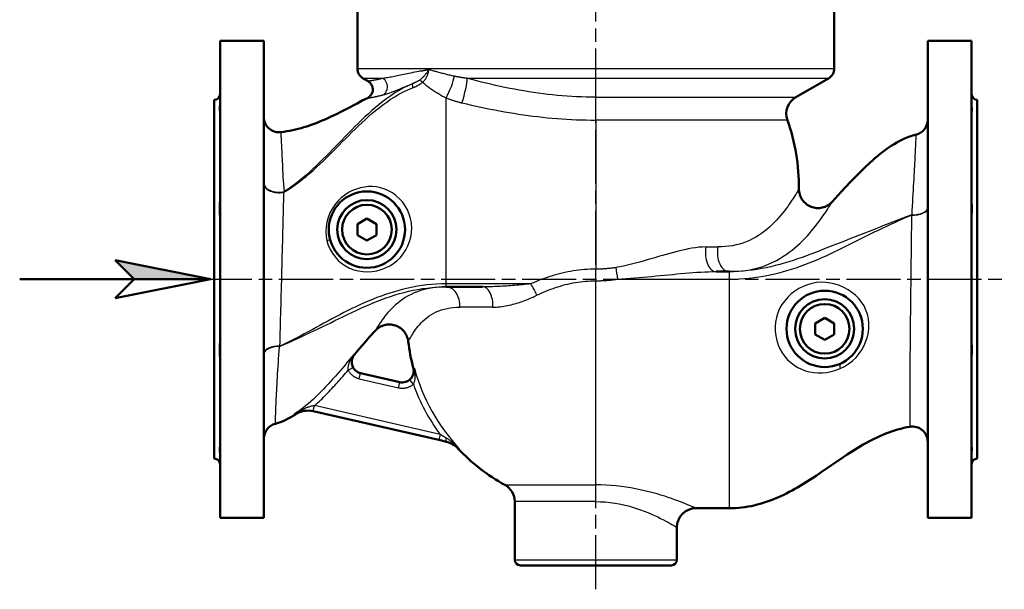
# Model space of a CAD drawing. Header units: millimetres. Extents: x 64 to 934, y 254 to 1349.
# Tile 2 of 5: x 64 to 580, y 751 to 1049. Entities that reach past the tile are written whole.
import ezdxf

# ---------------------------------------------------------------- set-up
doc = ezdxf.new("R2010")
doc.units = ezdxf.units.MM
doc.header["$LTSCALE"] = 5
doc.linetypes.add('CHAIN', pattern=[0.3543, 0.2362, -0.0295, 0.0591, -0.0295])
for name, color, linetype, lineweight in [('Arbeitsachse(DIN)', 7, 'CHAIN', 25), ('Mittellinie(DIN)', 4, 'CHAIN', 25), ('Sichtbare Kanten(DIN)', 7, 'Continuous', 50), ('Sichtbare tangentiale Kanten(DIN)', 3, 'Continuous', 25)]:
    doc.layers.add(name, color=color, linetype=linetype, lineweight=lineweight)

# ---------------------------------------------------------------- blocks, each defined once
blk = doc.blocks.new('Richtungspfeil')
at = {"layer": 'Sichtbare Kanten(DIN)'}
blk.add_hatch(color=256, dxfattribs=at).paths.add_polyline_path([(10, 0), (0, 2), (2, 0)])
for p, q in [((10, 0), (0, 2)), ((0, 2), (2, 0)), ((10, 0), (0, 2)), ((0, 2), (2, 0)), ((-10, 0), (10, 0)), ((2, 0), (0, -2)), ((0, -2), (10, 0)), ((2, 0), (10, 0))]:
    blk.add_line(p, q, dxfattribs=at)

msp = doc.modelspace()

# ---------------------------------------------------------------- linework, layer by layer
at = {"layer": 'Arbeitsachse(DIN)', "linetype": 'CHAIN', "ltscale": 23.990969}
msp.add_line((157.65, 913.43), (580.4, 913.43), dxfattribs=at)
at = {"layer": 'Mittellinie(DIN)', "linetype": 'CHAIN', "ltscale": 23.990969}
msp.add_line((366.24, 750.93), (366.24, 1349.33), dxfattribs=at)
at = {"layer": 'Sichtbare Kanten(DIN)'}
for p, q in [((241.24, 1055.43), (241.24, 1023.89)), ((491.24, 1055.43), (491.24, 1023.89)), ((169.24, 1038.43), (169.24, 788.43)), ((192.24, 1038.43), (169.24, 1038.43)), ((192.24, 1038.43), (192.24, 788.43)), ((540.24, 1038.43), (540.24, 788.43)), ((563.24, 1038.43), (540.24, 1038.43)), ((563.24, 1038.43), (563.24, 788.43)), ((246.83, 1017.2), (244.24, 1018.69)), ((471.11, 1008.81), (488.24, 1018.69)), ((166.24, 1007.43), (166.24, 819.43)), ((566.24, 1007.43), (566.24, 819.43)), ((241.24, 942.31), (246.24, 945.2)), ((246.24, 945.2), (251.24, 942.31)), ((241.24, 936.54), (241.24, 942.31)), ((251.24, 942.31), (251.24, 936.54)), ((246.24, 933.65), (241.24, 936.54)), ((251.24, 936.54), (246.24, 933.65)), ((436.24, 917.43), (429.33, 917.43)), ((287.74, 909.43), (306.9, 909.43)), ((481.24, 890.31), (486.24, 893.2)), ((486.24, 893.2), (491.24, 890.31)), ((481.24, 884.54), (481.24, 890.31)), ((491.24, 890.31), (491.24, 884.54)), ((486.24, 881.65), (481.24, 884.54)), ((491.24, 884.54), (486.24, 881.65)), ((263.53, 859.49), (242.93, 864.21)), ((217.98, 844.28), (218.14, 844.24)), ((218.14, 844.24), (283.93, 829.18)), ((283.93, 829.18), (288.05, 828.23)), ((323.74, 766.43), (323.74, 796.9)), ((418.74, 793.43), (436.24, 793.43)), ((192.24, 788.43), (169.24, 788.43)), ((563.24, 788.43), (540.24, 788.43)), ((408.74, 766.43), (408.74, 783.43)), ((405.74, 763.43), (326.74, 763.43))]:
    msp.add_line(p, q, dxfattribs=at)
at = {"layer": 'Sichtbare Kanten(DIN)', "flags": 128}
for points in [[(246.57, 1008.39), (246.86, 1008.55), (247.15, 1008.73), (247.42, 1008.93), (247.68, 1009.15), (247.92, 1009.38), (248.15, 1009.63), (248.35, 1009.9), (248.55, 1010.17), (248.72, 1010.46), (248.87, 1010.76), (249, 1011.07), (249.11, 1011.39), (249.2, 1011.72), (249.27, 1012.05), (249.31, 1012.38), (249.33, 1012.72), (249.33, 1013.05), (249.31, 1013.39), (249.26, 1013.72), (249.19, 1014.05), (249.1, 1014.38), (248.99, 1014.69), (248.85, 1015), (248.7, 1015.3), (248.53, 1015.59), (248.33, 1015.87), (248.12, 1016.13), (247.89, 1016.38), (247.65, 1016.61), (247.39, 1016.82), (247.12, 1017.02), (246.83, 1017.2)], [(201.24, 990.49), (202.76, 990.7), (204.27, 990.95), (205.78, 991.22), (207.28, 991.53), (208.77, 991.88), (210.26, 992.25), (211.75, 992.65), (213.22, 993.08), (214.69, 993.54), (216.15, 994.02), (217.6, 994.53), (219.04, 995.06), (220.47, 995.61), (221.89, 996.19), (223.3, 996.78), (224.7, 997.4), (227.48, 998.68), (230.23, 1000.01), (232.97, 1001.38), (235.69, 1002.78), (241.12, 1005.61), (243.84, 1007.01), (246.57, 1008.39)], [(169.24, 1001.45), (169.23, 1001.44), (169.22, 1001.43), (169.21, 1001.44), (169.19, 1001.46), (169.17, 1001.5), (169.15, 1001.54), (169.13, 1001.6), (169.11, 1001.68), (169.09, 1001.77), (169.08, 1001.87), (169.07, 1001.98), (169.07, 1002.1), (169.07, 1002.24), (169.08, 1002.39), (169.09, 1002.56), (169.1, 1002.73), (169.12, 1002.92), (169.14, 1003.12), (169.17, 1003.32), (169.19, 1003.54), (169.21, 1003.77), (169.22, 1004), (169.23, 1004.24), (169.24, 1004.48)], [(563.24, 1004.48), (563.24, 1004.24), (563.25, 1004.01), (563.27, 1003.78), (563.29, 1003.56), (563.31, 1003.34), (563.33, 1003.13), (563.35, 1002.93), (563.37, 1002.74), (563.39, 1002.57), (563.4, 1002.4), (563.41, 1002.25), (563.41, 1002.11), (563.41, 1001.98), (563.4, 1001.87), (563.39, 1001.77), (563.37, 1001.68), (563.35, 1001.61), (563.33, 1001.55), (563.31, 1001.5), (563.29, 1001.46), (563.27, 1001.44), (563.25, 1001.43), (563.24, 1001.44), (563.24, 1001.45)], [(490.09, 953.94), (494.92, 959.18), (497.35, 961.8), (499.79, 964.39), (502.26, 966.96), (504.77, 969.5), (507.32, 971.99), (509.92, 974.43), (511.24, 975.62), (512.58, 976.8), (513.94, 977.96), (515.32, 979.09), (516.72, 980.19), (518.15, 981.26), (519.6, 982.3), (521.08, 983.3), (522.59, 984.26), (524.13, 985.17), (525.71, 986.03), (527.33, 986.82), (528.14, 987.19), (528.97, 987.54), (529.8, 987.87), (530.64, 988.18), (531.49, 988.47), (532.34, 988.74), (533.2, 988.98), (534.06, 989.2)], [(472.74, 960.77), (472.76, 960.02), (472.84, 959.27), (472.98, 958.53), (473.17, 957.8), (473.41, 957.1), (473.71, 956.41), (474.06, 955.74), (474.45, 955.1), (474.9, 954.5), (475.39, 953.93), (475.92, 953.39), (476.49, 952.9), (477.09, 952.45), (477.72, 952.05), (478.39, 951.7), (479.08, 951.4), (479.78, 951.15), (480.51, 950.96), (481.25, 950.82), (482, 950.74), (482.75, 950.71), (483.49, 950.74), (484.24, 950.82), (484.98, 950.96), (485.71, 951.16), (486.41, 951.41), (487.1, 951.71), (487.76, 952.06), (488.4, 952.47), (489, 952.91), (489.57, 953.4), (490.09, 953.94)], [(169.24, 946.86), (169.23, 947.07), (169.22, 947.3), (169.21, 947.54), (169.19, 947.78), (169.17, 948.04), (169.15, 948.32), (169.13, 948.6), (169.11, 948.89), (169.09, 949.19), (169.08, 949.5), (169.07, 949.81), (169.07, 950.13), (169.07, 950.45), (169.08, 950.78), (169.09, 951.12), (169.1, 951.45), (169.12, 951.79), (169.14, 952.14), (169.17, 952.48), (169.19, 952.83), (169.21, 953.17), (169.22, 953.51), (169.23, 953.85), (169.24, 954.18)], [(563.24, 954.18), (563.24, 953.85), (563.25, 953.52), (563.27, 953.19), (563.29, 952.85), (563.31, 952.51), (563.33, 952.16), (563.35, 951.82), (563.37, 951.48), (563.39, 951.14), (563.4, 950.8), (563.41, 950.47), (563.41, 950.14), (563.41, 949.82), (563.4, 949.51), (563.39, 949.2), (563.37, 948.9), (563.35, 948.61), (563.33, 948.32), (563.31, 948.05), (563.29, 947.79), (563.27, 947.54), (563.25, 947.3), (563.24, 947.07), (563.24, 946.86)], [(267.92, 880.86), (267.81, 881.56), (267.65, 882.26), (267.44, 882.94), (267.18, 883.61), (266.88, 884.25), (266.53, 884.88), (266.14, 885.47), (265.71, 886.04), (265.24, 886.57), (264.73, 887.07), (264.18, 887.54), (263.61, 887.96), (263, 888.34), (262.38, 888.67), (261.72, 888.96), (261.05, 889.21), (260.36, 889.4), (259.67, 889.55), (258.96, 889.64), (258.25, 889.68), (257.53, 889.68), (256.82, 889.62), (256.12, 889.51), (255.42, 889.35), (254.74, 889.15), (254.07, 888.89), (253.43, 888.59), (252.8, 888.24), (252.21, 887.85), (251.64, 887.42), (251.1, 886.95), (250.61, 886.44)], [(250.61, 886.44), (247.83, 883.36), (245.11, 880.23), (242.41, 877.08), (239.73, 873.92)], [(169.24, 872.68), (169.23, 873), (169.22, 873.32), (169.21, 873.65), (169.19, 873.98), (169.17, 874.31), (169.15, 874.65), (169.13, 874.99), (169.11, 875.33), (169.09, 875.67), (169.08, 876), (169.07, 876.33), (169.07, 876.65), (169.07, 876.97), (169.08, 877.29), (169.09, 877.6), (169.1, 877.9), (169.12, 878.2), (169.14, 878.48), (169.17, 878.76), (169.19, 879.03), (169.21, 879.29), (169.22, 879.54), (169.23, 879.78), (169.24, 880)], [(563.24, 880), (563.24, 879.78), (563.25, 879.55), (563.27, 879.3), (563.29, 879.05), (563.31, 878.78), (563.33, 878.5), (563.35, 878.21), (563.37, 877.92), (563.39, 877.62), (563.4, 877.31), (563.41, 876.99), (563.41, 876.67), (563.41, 876.34), (563.4, 876.01), (563.39, 875.68), (563.37, 875.34), (563.35, 875), (563.33, 874.66), (563.31, 874.32), (563.29, 873.99), (563.27, 873.65), (563.25, 873.32), (563.24, 873), (563.24, 872.68)], [(208.82, 842.59), (207.59, 841.81), (206.33, 841.07), (205.04, 840.37), (203.73, 839.71), (202.39, 839.11), (201.03, 838.58), (199.65, 838.11), (198.25, 837.71)], [(530.89, 836.13), (529.28, 835.83), (527.67, 835.48), (526.07, 835.09), (524.48, 834.65), (522.9, 834.18), (521.34, 833.66), (519.78, 833.1), (518.24, 832.51), (516.72, 831.89), (515.21, 831.23), (513.71, 830.55), (512.23, 829.83), (510.77, 829.09), (509.31, 828.33), (507.87, 827.54), (506.44, 826.74), (503.61, 825.07), (500.81, 823.33), (498.05, 821.55), (495.31, 819.73), (489.87, 816.03), (484.45, 812.31), (481.72, 810.47), (478.97, 808.66), (476.2, 806.89), (473.4, 805.18), (471.99, 804.35), (470.57, 803.53), (469.13, 802.74), (467.68, 801.96), (466.23, 801.21), (464.75, 800.48), (463.27, 799.77), (461.76, 799.1), (460.25, 798.45), (458.72, 797.83), (457.18, 797.25), (455.63, 796.71), (454.07, 796.2), (452.5, 795.73), (450.91, 795.3), (449.31, 794.91), (447.7, 794.57), (446.08, 794.27), (444.45, 794.02), (442.81, 793.81), (441.17, 793.64), (439.53, 793.52), (437.88, 793.45), (436.24, 793.43)], [(169.24, 822.37), (169.23, 822.6), (169.22, 822.84), (169.21, 823.06), (169.19, 823.28), (169.17, 823.49), (169.15, 823.7), (169.13, 823.9), (169.11, 824.08), (169.09, 824.26), (169.08, 824.43), (169.07, 824.58), (169.07, 824.72), (169.07, 824.85), (169.08, 824.96), (169.09, 825.07), (169.1, 825.16), (169.12, 825.23), (169.14, 825.3), (169.17, 825.35), (169.19, 825.39), (169.21, 825.41), (169.22, 825.42), (169.23, 825.42), (169.24, 825.4)], [(563.24, 825.4), (563.24, 825.42), (563.25, 825.42), (563.27, 825.41), (563.29, 825.39), (563.31, 825.35), (563.33, 825.3), (563.35, 825.24), (563.37, 825.16), (563.39, 825.07), (563.4, 824.97), (563.41, 824.85), (563.41, 824.72), (563.41, 824.58), (563.4, 824.43), (563.39, 824.27), (563.37, 824.09), (563.35, 823.9), (563.33, 823.7), (563.31, 823.5), (563.29, 823.29), (563.27, 823.07), (563.25, 822.84), (563.24, 822.61), (563.24, 822.37)]]:
    msp.add_lwpolyline(points, dxfattribs=at)
at = {"layer": 'Sichtbare Kanten(DIN)'}
for centre, radius in [((246.24, 939.43), 20), ((246.24, 939.43), 15.5), ((246.24, 939.43), 13), ((486.24, 887.43), 20), ((486.24, 887.43), 15.5), ((486.24, 887.43), 13)]:
    msp.add_circle(centre, radius, dxfattribs=at)
for centre, radius, start, end in [((247.24, 1023.89), 6, 180, 240), ((485.24, 1023.89), 6, 300, 0), ((166.24, 1010.43), 3, 270, 0), ((476.11, 1000.15), 10, 120, 199.4129), ((566.24, 1010.43), 3, 180, 270), ((200.24, 998.43), 8, 180, 277.2281), ((366.24, 961.43), 106.5, 359.646, 19.4129), ((532.24, 996.98), 8, 283.1744, 0), ((366.24, 892.43), 99, 186.7109, 194.9369), ((244.32, 870.05), 6, 139.8389, 257.1004), ((264.79, 865.36), 6, 257.1004, 14.9369), ((215.4, 832.56), 12, 77.1004, 123.2488), ((200.24, 829.96), 8, 104.375, 180), ((532.24, 828.25), 8, 0, 99.6893), ((285.2, 816.57), 12, 43.1065, 77.1004), ((366.24, 892.43), 99, 223.1065, 241.2067), ((166.24, 816.43), 3, 0, 90), ((566.24, 816.43), 3, 90, 180), ((313.74, 796.9), 10, 0, 61.2067), ((418.74, 783.43), 10, 90, 180), ((326.74, 766.43), 3, 180, 270), ((405.74, 766.43), 3, 270, 0)]:
    msp.add_arc(centre, radius, start, end, dxfattribs=at)
at = {"layer": 'Sichtbare tangentiale Kanten(DIN)'}
for p, q in [((241.24, 1023.89), (491.24, 1023.89)), ((254.52, 1018.69), (244.24, 1018.69)), ((488.24, 1018.69), (298.86, 1018.69)), ((254.61, 1010.02), (254.74, 1010.06)), ((287.74, 911.01), (287.74, 1008.54)), ((366.24, 996.82), (366.24, 1008.81)), ((366.24, 1008.81), (471.11, 1008.81)), ((366.24, 996.82), (366.24, 918.68)), ((466.68, 996.82), (366.24, 996.82)), ((423.91, 930.35), (430.23, 930.35)), ((366.24, 912.63), (366.24, 918.68)), ((436.24, 917.43), (436.24, 913.49)), ((332.19, 911.01), (287.74, 911.01)), ((287.74, 909.43), (287.74, 911.01)), ((366.24, 805.67), (366.24, 912.63)), ((377.67, 913.49), (436.24, 913.49)), ((436.24, 913.49), (436.24, 793.43)), ((312.35, 898.78), (294.94, 898.78)), ((239.46, 874), (239.6, 873.96)), ((239.73, 873.92), (239.6, 873.96)), ((236.37, 865.75), (239, 867.19)), ((242.26, 861.29), (242.93, 864.21)), ((271.11, 866.79), (270.58, 866.91)), ((242.26, 861.29), (262.86, 856.57)), ((262.86, 856.57), (263.53, 859.49)), ((270.6, 858.4), (268.7, 860.71)), ((218.14, 844.24), (218.81, 847.17)), ((218.81, 847.17), (218.7, 847.15)), ((284.6, 832.1), (218.81, 847.17)), ((208.53, 842.71), (208.82, 842.59)), ((284.6, 832.1), (283.93, 829.18)), ((293.96, 824.77), (294.8, 824.58)), ((318.55, 805.67), (366.24, 805.67)), ((366.24, 796.9), (366.24, 805.67)), ((366.24, 796.9), (323.74, 796.9)), ((323.74, 766.43), (408.74, 766.43))]:
    msp.add_line(p, q, dxfattribs=at)
at = {"layer": 'Sichtbare tangentiale Kanten(DIN)', "flags": 128}
for points in [[(274.51, 1022.57), (273.41, 1022.36), (272.34, 1022.15), (271.3, 1021.93), (270.28, 1021.71), (269.29, 1021.5), (268.31, 1021.29), (267.37, 1021.08), (266.44, 1020.87), (265.54, 1020.68), (264.66, 1020.48), (263.8, 1020.3), (262.97, 1020.13), (262.15, 1019.96), (261.36, 1019.8), (260.58, 1019.65), (259.83, 1019.51), (259.1, 1019.38), (258.38, 1019.26), (257.69, 1019.14), (257.02, 1019.04), (256.36, 1018.94), (255.73, 1018.85), (255.12, 1018.77), (254.52, 1018.69)], [(278.8, 1023.29), (278.64, 1023.05), (278.48, 1022.8), (278.31, 1022.56), (278.14, 1022.31), (277.97, 1022.06), (277.79, 1021.81), (277.6, 1021.57), (277.41, 1021.32), (277.22, 1021.08), (277.02, 1020.83), (276.82, 1020.59), (276.61, 1020.35), (276.4, 1020.12), (276.18, 1019.88), (275.97, 1019.65), (275.74, 1019.42), (275.52, 1019.2), (275.29, 1018.97), (275.05, 1018.76), (274.82, 1018.54), (274.58, 1018.34), (274.33, 1018.14), (274.09, 1017.94), (273.84, 1017.75)], [(274.51, 1022.57), (274.68, 1022.6), (274.85, 1022.63), (275.02, 1022.67), (275.2, 1022.7), (275.37, 1022.73), (275.55, 1022.76), (275.72, 1022.79), (275.9, 1022.82), (276.08, 1022.85), (276.25, 1022.89), (276.43, 1022.92), (276.61, 1022.95), (276.79, 1022.98), (276.97, 1023.01), (277.15, 1023.04), (277.33, 1023.06), (277.51, 1023.09), (277.7, 1023.12), (277.88, 1023.15), (278.06, 1023.18), (278.25, 1023.21), (278.43, 1023.24), (278.62, 1023.26), (278.8, 1023.29)], [(275.43, 1016.64), (275.67, 1016.85), (275.89, 1017.07), (276.11, 1017.3), (276.32, 1017.54), (276.52, 1017.79), (276.71, 1018.04), (276.89, 1018.3), (277.07, 1018.56), (277.23, 1018.84), (277.39, 1019.11), (277.54, 1019.39), (277.68, 1019.68), (277.82, 1019.97), (277.94, 1020.26), (278.06, 1020.56), (278.17, 1020.86), (278.27, 1021.16), (278.37, 1021.46), (278.46, 1021.77), (278.54, 1022.07), (278.61, 1022.38), (278.68, 1022.68), (278.74, 1022.99), (278.8, 1023.29)], [(292.12, 1019.79), (291.53, 1019.92), (290.93, 1020.05), (290.34, 1020.18), (289.75, 1020.32), (289.16, 1020.46), (288.57, 1020.59), (287.99, 1020.73), (287.41, 1020.88), (286.84, 1021.02), (286.27, 1021.16), (285.7, 1021.31), (285.14, 1021.46), (284.58, 1021.61), (284.03, 1021.76), (283.48, 1021.91), (282.94, 1022.06), (282.4, 1022.21), (281.87, 1022.36), (281.34, 1022.51), (280.82, 1022.67), (280.31, 1022.82), (279.8, 1022.98), (279.29, 1023.13), (278.8, 1023.29)], [(250.91, 1017.85), (250.6, 1017.79), (250.29, 1017.73), (249.99, 1017.68), (249.71, 1017.63), (249.44, 1017.58), (249.18, 1017.54), (248.93, 1017.5), (248.7, 1017.46), (248.48, 1017.43), (248.27, 1017.4), (248.07, 1017.37), (247.89, 1017.34), (247.72, 1017.32), (247.57, 1017.3), (247.43, 1017.28), (247.31, 1017.26), (247.2, 1017.24), (247.1, 1017.23), (247.02, 1017.22), (246.95, 1017.21), (246.9, 1017.21), (246.86, 1017.2), (246.84, 1017.2), (246.83, 1017.2)], [(253.24, 1018.36), (253.13, 1018.34), (253.03, 1018.31), (252.92, 1018.29), (252.82, 1018.26), (252.72, 1018.24), (252.62, 1018.22), (252.52, 1018.19), (252.42, 1018.17), (252.32, 1018.15), (252.22, 1018.13), (252.12, 1018.11), (252.02, 1018.08), (251.93, 1018.06), (251.83, 1018.04), (251.74, 1018.02), (251.64, 1018), (251.55, 1017.98), (251.46, 1017.96), (251.36, 1017.94), (251.27, 1017.92), (251.18, 1017.91), (251.09, 1017.89), (251, 1017.87), (250.91, 1017.85)], [(254.52, 1018.69), (254.47, 1018.68), (254.41, 1018.67), (254.36, 1018.65), (254.3, 1018.64), (254.25, 1018.62), (254.19, 1018.61), (254.14, 1018.59), (254.08, 1018.58), (254.03, 1018.56), (253.98, 1018.55), (253.92, 1018.54), (253.87, 1018.52), (253.82, 1018.51), (253.76, 1018.49), (253.71, 1018.48), (253.66, 1018.47), (253.6, 1018.45), (253.55, 1018.44), (253.5, 1018.43), (253.44, 1018.42), (253.39, 1018.4), (253.34, 1018.39), (253.29, 1018.38), (253.24, 1018.36)], [(273.84, 1017.75), (273.71, 1017.66), (273.59, 1017.58), (273.46, 1017.49), (273.32, 1017.4), (273.19, 1017.32), (273.05, 1017.24), (272.91, 1017.15), (272.76, 1017.07), (272.62, 1016.99), (272.47, 1016.92), (272.32, 1016.84), (272.17, 1016.76), (272.02, 1016.69), (271.87, 1016.62), (271.71, 1016.55), (271.56, 1016.47), (271.4, 1016.4), (271.25, 1016.33), (271.09, 1016.27), (270.93, 1016.2), (270.78, 1016.13), (270.62, 1016.07), (270.46, 1016), (270.3, 1015.94)], [(298.86, 1018.69), (298.57, 1018.73), (298.28, 1018.77), (297.99, 1018.8), (297.7, 1018.84), (297.41, 1018.88), (297.13, 1018.92), (296.84, 1018.96), (296.56, 1019), (296.27, 1019.05), (295.99, 1019.09), (295.71, 1019.13), (295.42, 1019.18), (295.14, 1019.22), (294.86, 1019.27), (294.58, 1019.32), (294.31, 1019.37), (294.03, 1019.42), (293.75, 1019.47), (293.48, 1019.52), (293.21, 1019.57), (292.93, 1019.63), (292.66, 1019.68), (292.39, 1019.74), (292.13, 1019.79)], [(366.24, 1008.81), (363.72, 1008.82), (361.21, 1008.87), (358.69, 1008.95), (356.18, 1009.05), (353.66, 1009.19), (351.15, 1009.35), (348.63, 1009.55), (346.12, 1009.77), (343.61, 1010.02), (341.1, 1010.3), (338.59, 1010.61), (336.09, 1010.94), (333.59, 1011.3), (331.09, 1011.68), (328.59, 1012.09), (326.1, 1012.53), (323.61, 1012.99), (321.12, 1013.46), (318.64, 1013.97), (316.15, 1014.49), (313.67, 1015.03), (311.2, 1015.6), (308.72, 1016.18), (306.25, 1016.78), (303.79, 1017.4), (301.32, 1018.04), (298.86, 1018.69)], [(202.77, 958.99), (204.75, 960.22), (206.71, 961.52), (208.65, 962.88), (210.57, 964.31), (212.47, 965.79), (214.34, 967.31), (216.19, 968.87), (218.01, 970.47), (219.8, 972.09), (221.55, 973.72), (223.28, 975.36), (224.98, 977.01), (226.66, 978.66), (228.34, 980.33), (230.01, 982.01), (231.68, 983.69), (233.34, 985.37), (235.01, 987.06), (236.69, 988.74), (238.38, 990.42), (240.08, 992.09), (241.79, 993.75), (243.52, 995.4), (245.28, 997.03), (247.06, 998.64), (248.88, 1000.23), (250.74, 1001.8), (252.64, 1003.33), (254.6, 1004.83), (256.61, 1006.29), (258.69, 1007.71), (260.84, 1009.07), (263.07, 1010.37), (265.37, 1011.59), (267.76, 1012.72), (270.23, 1013.74)], [(270.3, 1015.94), (267.83, 1014.86), (265.43, 1013.67), (263.12, 1012.39), (260.88, 1011.03), (258.72, 1009.6), (256.63, 1008.11), (254.6, 1006.59), (252.64, 1005.03), (250.72, 1003.44), (248.85, 1001.82), (247.02, 1000.17), (245.23, 998.51), (243.46, 996.82), (241.72, 995.13), (240, 993.42), (238.3, 991.7), (236.61, 989.98), (234.93, 988.25), (233.25, 986.53), (231.58, 984.8), (229.91, 983.08), (228.24, 981.36), (226.57, 979.66), (224.89, 977.96), (223.19, 976.27), (221.48, 974.59), (219.73, 972.92), (217.96, 971.26), (216.16, 969.61), (214.34, 968), (212.49, 966.42), (210.62, 964.89), (208.73, 963.41), (206.83, 961.98), (204.91, 960.62), (202.97, 959.34)], [(254.74, 1010.06), (255.21, 1010.19), (255.69, 1010.32), (256.19, 1010.47), (256.69, 1010.63), (257.22, 1010.79), (257.75, 1010.97), (258.31, 1011.16), (258.87, 1011.36), (259.46, 1011.58), (260.05, 1011.8), (260.67, 1012.04), (261.3, 1012.29), (261.94, 1012.55), (262.61, 1012.82), (263.29, 1013.1), (263.99, 1013.39), (264.71, 1013.69), (265.45, 1014), (266.21, 1014.31), (266.99, 1014.63), (267.78, 1014.96), (268.6, 1015.29), (269.44, 1015.62), (270.3, 1015.94)], [(270.23, 1013.74), (270.46, 1013.83), (270.69, 1013.92), (270.91, 1014.02), (271.14, 1014.11), (271.37, 1014.21), (271.6, 1014.31), (271.82, 1014.42), (272.05, 1014.52), (272.28, 1014.63), (272.5, 1014.74), (272.72, 1014.86), (272.94, 1014.97), (273.16, 1015.09), (273.38, 1015.22), (273.6, 1015.34), (273.82, 1015.48), (274.03, 1015.61), (274.24, 1015.75), (274.45, 1015.89), (274.65, 1016.03), (274.85, 1016.18), (275.05, 1016.33), (275.24, 1016.49), (275.43, 1016.64)], [(275.43, 1016.65), (275.87, 1016.28), (276.31, 1015.92), (276.76, 1015.55), (277.22, 1015.19), (277.68, 1014.84), (278.15, 1014.48), (278.63, 1014.12), (279.12, 1013.77), (279.61, 1013.42), (280.11, 1013.07), (280.62, 1012.73), (281.13, 1012.38), (281.65, 1012.04), (282.18, 1011.71), (282.71, 1011.37), (283.25, 1011.04), (283.79, 1010.71), (284.34, 1010.39), (284.87, 1010.07), (285.39, 1009.75), (285.92, 1009.44), (286.48, 1009.14), (287.08, 1008.83), (287.74, 1008.54)], [(246.57, 1008.39), (246.57, 1008.39), (246.59, 1008.4), (246.62, 1008.4), (246.67, 1008.41), (246.72, 1008.42), (246.79, 1008.43), (246.87, 1008.44), (246.97, 1008.45), (247.07, 1008.47), (247.19, 1008.49), (247.32, 1008.51), (247.46, 1008.53), (247.61, 1008.56), (247.78, 1008.58), (247.95, 1008.61), (248.14, 1008.64), (248.34, 1008.68), (248.55, 1008.71), (248.77, 1008.75), (249, 1008.79), (249.24, 1008.83), (249.49, 1008.88), (249.75, 1008.93), (250.02, 1008.98)], [(250.02, 1008.98), (250.18, 1009.01), (250.34, 1009.04), (250.51, 1009.07), (250.68, 1009.11), (250.85, 1009.14), (251.02, 1009.18), (251.2, 1009.22), (251.38, 1009.26), (251.57, 1009.29), (251.75, 1009.33), (251.94, 1009.38), (252.13, 1009.42), (252.33, 1009.46), (252.52, 1009.51), (252.72, 1009.55), (252.92, 1009.6), (253.13, 1009.65), (253.33, 1009.7), (253.54, 1009.75), (253.75, 1009.8), (253.96, 1009.85), (254.17, 1009.91), (254.39, 1009.97), (254.61, 1010.02)], [(287.74, 1008.54), (288.07, 1008.4), (288.41, 1008.27), (288.75, 1008.13), (289.09, 1008), (289.43, 1007.88), (289.77, 1007.75), (290.12, 1007.63), (290.46, 1007.5), (290.81, 1007.39), (291.15, 1007.27), (291.5, 1007.15), (291.85, 1007.04), (292.2, 1006.93), (292.55, 1006.82), (292.9, 1006.72), (293.26, 1006.61), (293.61, 1006.51), (293.96, 1006.41), (294.32, 1006.32), (294.67, 1006.22), (295.03, 1006.13), (295.39, 1006.04), (295.74, 1005.95), (296.1, 1005.86)], [(296.1, 1005.86), (298.54, 1005.29), (301, 1004.72), (303.45, 1004.18), (305.91, 1003.64), (308.38, 1003.13), (310.85, 1002.63), (313.33, 1002.14), (315.81, 1001.67), (318.3, 1001.23), (320.79, 1000.8), (323.28, 1000.39), (325.78, 1000), (328.28, 999.63), (330.79, 999.28), (333.3, 998.95), (335.82, 998.64), (338.34, 998.36), (340.87, 998.09), (343.39, 997.86), (345.93, 997.64), (348.46, 997.45), (351, 997.29), (353.54, 997.15), (356.08, 997.03), (358.62, 996.94), (361.16, 996.88), (363.7, 996.84), (366.24, 996.82)], [(202.97, 959.34), (202.81, 961.3), (202.66, 963.21), (202.54, 965.08), (202.43, 966.9), (202.33, 968.66), (202.25, 970.36), (202.17, 972.01), (202.1, 973.59), (202.03, 975.11), (201.97, 976.57), (201.9, 977.95), (201.83, 979.27), (201.77, 980.52), (201.71, 981.71), (201.65, 982.82), (201.6, 983.86), (201.54, 984.83), (201.5, 985.73), (201.46, 986.55), (201.42, 987.29), (201.38, 987.96), (201.35, 988.55), (201.32, 989.07), (201.3, 989.5), (201.28, 989.86), (201.26, 990.13), (201.25, 990.33), (201.25, 990.45), (201.24, 990.49)], [(534.06, 989.2), (534.06, 989.15), (534.05, 989.02), (534.04, 988.81), (534.03, 988.51), (534.01, 988.12), (533.99, 987.65), (533.97, 987.09), (533.94, 986.45), (533.91, 985.73), (533.87, 984.92), (533.83, 984.03), (533.78, 983.07), (533.73, 982.02), (533.68, 980.9), (533.62, 979.7), (533.56, 978.43), (533.49, 977.09), (533.42, 975.68), (533.35, 974.2), (533.27, 972.65), (533.18, 971.03), (533.09, 969.35), (533, 967.6), (532.9, 965.8), (532.8, 963.93), (532.69, 962.01), (532.58, 960.04), (532.47, 958.02), (532.35, 955.94), (532.23, 953.82), (532.1, 951.66), (531.97, 949.46), (531.84, 947.22)], [(225.31, 933.58), (226.02, 931.28), (226.98, 929.08), (228.18, 927.01), (229.61, 925.08), (231.24, 923.31), (233.06, 921.74), (235.05, 920.38), (237.18, 919.26), (239.43, 918.4), (241.76, 917.79), (244.15, 917.45), (246.57, 917.35), (249, 917.5), (251.4, 917.89), (253.76, 918.51), (256.03, 919.35), (258.2, 920.42), (260.24, 921.71), (262.12, 923.21), (263.82, 924.9), (265.33, 926.76), (266.65, 928.77), (267.75, 930.91), (268.62, 933.15), (269.26, 935.49), (269.65, 937.88), (269.78, 940.33), (269.62, 942.8), (269.18, 945.23), (268.45, 947.58), (267.47, 949.82), (266.26, 951.94), (264.84, 953.91), (263.24, 955.7), (261.49, 957.3), (259.61, 958.68), (257.62, 959.82), (255.56, 960.7), (253.46, 961.35), (251.34, 961.77), (249.21, 961.98), (247.07, 961.97), (244.94, 961.75), (242.82, 961.32), (240.73, 960.69), (238.67, 959.86), (236.64, 958.81), (234.68, 957.54), (232.8, 956.05), (231.05, 954.36), (229.46, 952.47), (228.04, 950.39), (226.84, 948.14), (225.9, 945.79), (225.22, 943.36), (224.82, 940.89), (224.71, 938.42), (224.87, 935.96), (225.31, 933.58)], [(472.74, 960.77), (472.7, 960.72), (472.61, 960.55), (472.46, 960.29), (472.24, 959.92), (471.96, 959.45), (471.63, 958.88), (471.23, 958.22), (470.78, 957.47), (470.26, 956.65), (469.7, 955.75), (469.07, 954.79), (468.39, 953.77), (467.65, 952.7), (466.85, 951.58), (466, 950.43), (465.1, 949.24), (464.14, 948.03), (463.12, 946.81), (462.05, 945.57), (460.93, 944.34), (459.75, 943.12), (458.52, 941.91), (457.24, 940.72), (455.91, 939.57), (454.52, 938.45), (453.08, 937.38), (451.6, 936.37), (450.06, 935.41), (448.47, 934.53), (446.83, 933.72), (445.14, 933.01), (443.4, 932.38), (441.62, 931.83), (439.8, 931.38), (437.95, 931), (436.06, 930.71), (434.14, 930.51), (432.2, 930.39), (430.23, 930.35)], [(200.66, 878.36), (200.72, 880.64), (200.78, 882.96), (200.84, 885.32), (200.9, 887.72), (200.97, 890.15), (201.03, 892.61), (201.1, 895.09), (201.17, 897.59), (201.23, 900.11), (201.3, 902.64), (201.37, 905.18), (201.44, 907.72), (201.51, 910.28), (201.58, 912.84), (201.64, 915.41), (201.71, 917.99), (201.78, 920.56), (201.85, 923.13), (201.91, 925.69), (201.98, 928.23), (202.05, 930.75), (202.11, 933.26), (202.18, 935.74), (202.24, 938.2), (202.3, 940.64), (202.36, 943.06), (202.42, 945.45), (202.48, 947.81), (202.54, 950.13), (202.6, 952.41), (202.66, 954.65), (202.71, 956.85), (202.77, 958.99)], [(202.77, 958.99), (202.78, 959), (202.79, 959.02), (202.8, 959.03), (202.8, 959.05), (202.81, 959.06), (202.82, 959.08), (202.83, 959.09), (202.84, 959.11), (202.85, 959.12), (202.86, 959.14), (202.86, 959.15), (202.87, 959.16), (202.88, 959.18), (202.89, 959.19), (202.9, 959.21), (202.91, 959.22), (202.91, 959.24), (202.92, 959.25), (202.93, 959.26), (202.94, 959.28), (202.95, 959.29), (202.96, 959.31), (202.96, 959.32), (202.97, 959.34)], [(436.24, 917.43), (438.4, 917.47), (440.57, 917.59), (442.73, 917.79), (444.88, 918.07), (447.01, 918.44), (449.12, 918.88), (451.2, 919.41), (453.24, 920.01), (455.24, 920.7), (457.19, 921.47), (459.07, 922.32), (460.9, 923.25), (462.67, 924.25), (464.38, 925.3), (466.02, 926.39), (467.61, 927.53), (469.14, 928.71), (470.62, 929.92), (472.04, 931.15), (473.4, 932.4), (474.7, 933.67), (475.95, 934.94), (477.14, 936.22), (478.28, 937.48), (479.37, 938.74), (480.4, 939.98), (481.38, 941.2), (482.31, 942.39), (483.18, 943.54), (484, 944.66), (484.78, 945.74), (485.5, 946.76), (486.16, 947.74), (486.78, 948.66), (487.35, 949.52), (487.86, 950.32), (488.32, 951.05), (488.73, 951.7), (489.09, 952.28), (489.39, 952.77), (489.64, 953.18), (489.83, 953.51), (489.98, 953.74), (490.06, 953.88), (490.09, 953.94)], [(531.84, 947.22), (529.55, 946.34), (527.26, 945.46), (524.98, 944.57), (522.69, 943.68), (520.41, 942.79), (518.13, 941.89), (515.86, 941), (513.58, 940.1), (511.29, 939.2), (509.01, 938.31), (506.72, 937.41), (504.42, 936.51), (502.13, 935.61), (499.82, 934.71), (497.52, 933.81), (495.21, 932.91), (492.9, 932), (490.59, 931.09), (488.29, 930.18), (485.98, 929.28), (483.67, 928.37), (481.36, 927.48), (479.04, 926.6), (476.72, 925.74), (474.39, 924.9), (472.06, 924.09), (469.72, 923.31), (467.38, 922.56), (465.03, 921.85), (462.68, 921.19), (460.32, 920.56), (457.95, 919.99), (455.57, 919.47), (453.19, 919.01), (450.79, 918.6), (448.38, 918.25), (445.96, 917.96), (443.53, 917.73), (441.1, 917.56), (438.67, 917.46), (436.24, 917.43)], [(436.24, 913.49), (438.84, 913.52), (441.44, 913.63), (444.04, 913.79), (446.61, 914.02), (449.18, 914.32), (451.72, 914.67), (454.24, 915.08), (456.74, 915.55), (459.21, 916.08), (461.66, 916.66), (464.08, 917.29), (466.48, 917.96), (468.85, 918.69), (471.2, 919.45), (473.53, 920.26), (475.83, 921.1), (478.11, 921.98), (480.36, 922.89), (482.59, 923.82), (484.8, 924.78), (486.98, 925.76), (489.15, 926.76), (491.29, 927.77), (493.42, 928.79), (495.55, 929.82), (497.66, 930.87), (499.77, 931.91), (501.87, 932.96), (503.97, 934.01), (506.07, 935.06), (508.17, 936.11), (510.27, 937.15), (512.38, 938.19), (514.49, 939.22), (516.61, 940.24), (518.74, 941.25), (520.88, 942.25), (523.03, 943.24), (525.19, 944.22), (527.36, 945.18), (529.54, 946.12), (531.74, 947.04)], [(531.74, 947.04), (531.72, 944.77), (531.7, 942.47), (531.68, 940.13), (531.65, 937.77), (531.63, 935.38), (531.6, 932.96), (531.57, 930.52), (531.54, 928.06), (531.51, 925.58), (531.48, 923.1), (531.45, 920.6), (531.42, 918.09), (531.39, 915.57), (531.36, 913.06), (531.33, 910.54), (531.3, 908.03), (531.27, 905.52), (531.24, 903.02), (531.21, 900.53), (531.18, 898.06), (531.16, 895.6), (531.13, 893.16), (531.1, 890.75), (531.08, 888.36), (531.05, 885.99), (531.03, 883.66), (531.01, 881.35), (530.99, 879.08), (530.97, 876.84), (530.96, 874.64), (530.94, 872.47), (530.92, 870.35), (530.91, 868.28), (530.9, 866.25), (530.89, 864.27), (530.88, 862.34), (530.87, 860.47), (530.86, 858.65), (530.86, 856.89), (530.85, 855.19), (530.85, 853.56), (530.85, 851.99), (530.85, 850.48), (530.85, 849.05), (530.85, 847.69), (530.85, 846.4), (530.85, 845.18), (530.86, 844.03), (530.86, 842.96), (530.86, 841.96), (530.87, 841.04), (530.87, 840.2), (530.87, 839.43), (530.88, 838.74), (530.88, 838.13), (530.88, 837.6), (530.89, 837.15), (530.89, 836.78), (530.89, 836.5), (530.89, 836.3), (530.89, 836.17), (530.89, 836.13)], [(531.84, 947.22), (531.84, 947.21), (531.83, 947.2), (531.83, 947.2), (531.82, 947.19), (531.82, 947.18), (531.81, 947.17), (531.81, 947.17), (531.81, 947.16), (531.8, 947.15), (531.8, 947.14), (531.79, 947.14), (531.79, 947.13), (531.78, 947.12), (531.78, 947.11), (531.78, 947.11), (531.77, 947.1), (531.77, 947.09), (531.76, 947.08), (531.76, 947.08), (531.76, 947.07), (531.75, 947.06), (531.75, 947.05), (531.74, 947.05), (531.74, 947.04)], [(423.91, 930.35), (422.14, 930.3), (420.33, 930.15), (418.49, 929.93), (416.62, 929.65), (414.73, 929.3), (412.83, 928.91), (410.91, 928.47), (408.98, 928), (407.04, 927.49), (405.08, 926.96), (403.11, 926.41), (401.13, 925.85), (399.14, 925.27), (397.14, 924.68), (395.13, 924.1), (393.12, 923.51), (391.1, 922.94), (389.07, 922.37), (387.03, 921.82), (384.98, 921.3), (382.92, 920.8), (380.85, 920.34), (378.78, 919.92), (376.69, 919.55)], [(376.69, 919.55), (376.26, 919.48), (375.83, 919.41), (375.4, 919.35), (374.97, 919.29), (374.53, 919.23), (374.1, 919.18), (373.67, 919.12), (373.23, 919.07), (372.8, 919.03), (372.37, 918.98), (371.93, 918.94), (371.49, 918.9), (371.06, 918.87), (370.62, 918.84), (370.18, 918.81), (369.75, 918.78), (369.31, 918.76), (368.87, 918.74), (368.43, 918.72), (367.99, 918.71), (367.55, 918.7), (367.12, 918.69), (366.68, 918.69), (366.24, 918.69)], [(366.24, 918.68), (364.75, 918.67), (363.26, 918.63), (361.78, 918.55), (360.29, 918.45), (358.82, 918.32), (357.35, 918.16), (355.88, 917.97), (354.42, 917.76), (352.96, 917.52), (351.51, 917.25), (350.07, 916.95), (348.63, 916.63), (347.21, 916.29), (345.78, 915.91), (344.37, 915.52), (342.97, 915.1), (341.58, 914.66), (340.2, 914.19), (338.83, 913.71), (337.48, 913.2), (336.14, 912.68), (334.81, 912.14), (333.49, 911.58), (332.19, 911.01)], [(377.67, 913.49), (379.95, 913.63), (382.22, 913.78), (384.49, 913.95), (386.74, 914.13), (388.98, 914.32), (391.21, 914.52), (393.43, 914.73), (395.64, 914.94), (397.85, 915.15), (400.04, 915.36), (402.23, 915.58), (404.41, 915.79), (406.57, 915.99), (408.73, 916.19), (410.87, 916.39), (412.99, 916.57), (415.11, 916.74), (417.2, 916.9), (419.29, 917.05), (421.35, 917.17), (423.4, 917.28), (425.41, 917.36), (427.39, 917.41), (429.33, 917.43)], [(200.49, 878.16), (202.75, 879.14), (205, 880.13), (207.24, 881.14), (209.48, 882.16), (211.72, 883.18), (213.96, 884.22), (216.19, 885.27), (218.42, 886.33), (220.64, 887.39), (222.87, 888.47), (225.09, 889.55), (227.3, 890.63), (229.51, 891.72), (231.72, 892.8), (233.92, 893.88), (236.13, 894.95), (238.33, 896), (240.54, 897.04), (242.76, 898.07), (244.99, 899.07), (247.24, 900.05), (249.5, 901), (251.77, 901.91), (254.06, 902.79), (256.36, 903.63), (258.68, 904.42), (261.02, 905.17), (263.37, 905.87), (265.74, 906.51), (268.12, 907.1), (270.52, 907.63), (272.94, 908.09), (275.38, 908.49), (277.84, 908.82), (280.31, 909.08), (282.78, 909.27), (285.26, 909.39), (287.74, 909.43)], [(287.74, 911.01), (285.21, 910.97), (282.69, 910.86), (280.17, 910.67), (277.66, 910.42), (275.17, 910.1), (272.69, 909.72), (270.24, 909.27), (267.81, 908.76), (265.41, 908.2), (263.02, 907.58), (260.66, 906.91), (258.33, 906.19), (256.01, 905.43), (253.72, 904.62), (251.45, 903.78), (249.2, 902.89), (246.97, 901.97), (244.77, 901.02), (242.59, 900.04), (240.44, 899.04), (238.3, 898.02), (236.19, 896.97), (234.09, 895.91), (232, 894.82), (229.92, 893.73), (227.85, 892.61), (225.78, 891.49), (223.71, 890.37), (221.65, 889.24), (219.58, 888.1), (217.51, 886.97), (215.44, 885.85), (213.36, 884.73), (211.28, 883.63), (209.18, 882.54), (207.07, 881.46), (204.95, 880.41), (202.81, 879.37), (200.66, 878.36)], [(287.74, 909.43), (285.76, 909.39), (283.79, 909.26), (281.85, 909.06), (279.94, 908.78), (278.06, 908.42), (276.23, 907.98), (274.43, 907.47), (272.69, 906.88), (271.01, 906.22), (269.39, 905.49), (267.84, 904.69), (266.37, 903.81), (264.97, 902.89), (263.65, 901.94), (262.4, 900.97), (261.23, 899.97), (260.13, 898.97), (259.09, 897.95), (258.12, 896.94), (257.22, 895.94), (256.39, 894.96), (255.62, 894), (254.9, 893.06), (254.25, 892.17), (253.66, 891.32), (253.12, 890.51), (252.64, 889.77), (252.21, 889.09), (251.84, 888.48), (251.51, 887.94), (251.23, 887.5), (251, 887.14), (250.82, 886.88), (250.69, 886.7), (250.61, 886.61), (250.58, 886.6)], [(332.19, 911.01), (331.14, 910.89), (330.08, 910.78), (329.02, 910.67), (327.96, 910.56), (326.89, 910.46), (325.83, 910.37), (324.76, 910.28), (323.69, 910.19), (322.62, 910.1), (321.56, 910.03), (320.49, 909.95), (319.43, 909.88), (318.37, 909.81), (317.31, 909.75), (316.25, 909.69), (315.19, 909.64), (314.13, 909.59), (313.08, 909.55), (312.04, 909.51), (311, 909.48), (309.96, 909.46), (308.93, 909.44), (307.91, 909.43), (306.9, 909.43)], [(335.32, 905), (336.5, 905.57), (337.69, 906.13), (338.9, 906.67), (340.12, 907.19), (341.35, 907.69), (342.59, 908.17), (343.84, 908.63), (345.11, 909.07), (346.38, 909.48), (347.66, 909.88), (348.95, 910.25), (350.25, 910.59), (351.55, 910.91), (352.86, 911.2), (354.18, 911.47), (355.5, 911.71), (356.83, 911.92), (358.16, 912.11), (359.5, 912.27), (360.84, 912.4), (362.19, 912.5), (363.53, 912.57), (364.88, 912.62), (366.24, 912.63)], [(366.24, 912.63), (366.72, 912.63), (367.2, 912.64), (367.68, 912.64), (368.16, 912.66), (368.64, 912.67), (369.12, 912.69), (369.6, 912.7), (370.08, 912.73), (370.55, 912.75), (371.03, 912.78), (371.51, 912.81), (371.99, 912.85), (372.46, 912.89), (372.94, 912.93), (373.42, 912.97), (373.89, 913.02), (374.37, 913.07), (374.84, 913.12), (375.31, 913.17), (375.79, 913.23), (376.26, 913.29), (376.73, 913.36), (377.2, 913.42), (377.67, 913.49)], [(494.36, 866.6), (496.61, 867.75), (498.79, 869.13), (500.83, 870.72), (502.67, 872.49), (504.3, 874.42), (505.72, 876.48), (506.92, 878.66), (507.89, 880.92), (508.62, 883.24), (509.13, 885.61), (509.38, 888), (509.39, 890.39), (509.15, 892.74), (508.65, 895.05), (507.88, 897.29), (506.85, 899.43), (505.57, 901.43), (504.07, 903.29), (502.38, 905), (500.51, 906.55), (498.49, 907.91), (496.34, 909.09), (494.08, 910.08), (491.73, 910.85), (489.33, 911.41), (486.88, 911.74), (484.43, 911.82), (481.97, 911.66), (479.55, 911.23), (477.18, 910.56), (474.9, 909.66), (472.7, 908.53), (470.62, 907.21), (468.68, 905.69), (466.89, 904), (465.27, 902.15), (463.84, 900.15), (462.62, 898.02), (461.63, 895.77), (460.89, 893.42), (460.42, 891), (460.21, 888.57), (460.27, 886.13), (460.56, 883.73), (461.09, 881.38), (461.84, 879.11), (462.8, 876.93), (463.95, 874.89), (465.29, 872.99), (466.81, 871.27), (468.47, 869.73), (470.25, 868.38), (472.14, 867.22), (474.13, 866.25), (476.2, 865.46), (478.34, 864.88), (480.54, 864.49), (482.78, 864.3), (485.06, 864.32), (487.38, 864.55), (489.72, 865.01), (492.05, 865.69), (494.36, 866.6)], [(312.35, 898.78), (313.26, 898.8), (314.19, 898.84), (315.12, 898.91), (316.06, 899.01), (317.01, 899.13), (317.96, 899.27), (318.91, 899.44), (319.87, 899.62), (320.83, 899.83), (321.79, 900.06), (322.76, 900.3), (323.72, 900.56), (324.69, 900.84), (325.66, 901.14), (326.62, 901.45), (327.59, 901.78), (328.56, 902.13), (329.53, 902.49), (330.5, 902.87), (331.47, 903.26), (332.44, 903.67), (333.4, 904.1), (334.36, 904.54), (335.32, 905)], [(267.91, 881.01), (267.94, 881.03), (268.02, 881.13), (268.16, 881.33), (268.34, 881.64), (268.58, 882.05), (268.88, 882.55), (269.22, 883.14), (269.62, 883.81), (270.07, 884.54), (270.58, 885.32), (271.15, 886.15), (271.77, 887.02), (272.45, 887.92), (273.19, 888.83), (273.98, 889.75), (274.84, 890.67), (275.76, 891.59), (276.73, 892.48), (277.77, 893.34), (278.88, 894.17), (280.04, 894.95), (281.27, 895.67), (282.57, 896.32), (283.93, 896.89), (285.34, 897.39), (286.82, 897.81), (288.34, 898.16), (289.92, 898.43), (291.55, 898.63), (293.22, 898.75), (294.94, 898.78)], [(198.25, 837.71), (198.25, 837.75), (198.26, 837.87), (198.26, 838.08), (198.27, 838.36), (198.28, 838.73), (198.3, 839.19), (198.32, 839.72), (198.34, 840.34), (198.36, 841.03), (198.39, 841.81), (198.42, 842.66), (198.45, 843.59), (198.49, 844.59), (198.53, 845.67), (198.58, 846.82), (198.63, 848.04), (198.68, 849.34), (198.74, 850.7), (198.81, 852.13), (198.88, 853.62), (198.96, 855.18), (199.04, 856.81), (199.13, 858.49), (199.22, 860.23), (199.32, 862.02), (199.43, 863.87), (199.55, 865.77), (199.68, 867.72), (199.82, 869.71), (199.96, 871.76), (200.13, 873.85), (200.3, 875.98), (200.49, 878.16)], [(200.49, 878.16), (200.5, 878.17), (200.51, 878.18), (200.51, 878.19), (200.52, 878.19), (200.53, 878.2), (200.53, 878.21), (200.54, 878.22), (200.55, 878.23), (200.55, 878.23), (200.56, 878.24), (200.57, 878.25), (200.57, 878.26), (200.58, 878.27), (200.59, 878.28), (200.59, 878.28), (200.6, 878.29), (200.61, 878.3), (200.62, 878.31), (200.62, 878.32), (200.63, 878.33), (200.64, 878.34), (200.64, 878.34), (200.65, 878.35), (200.66, 878.36)], [(239.46, 874), (238.24, 872.57), (237.03, 871.14), (235.81, 869.71), (234.6, 868.28), (233.38, 866.86), (232.16, 865.45), (230.93, 864.04), (229.7, 862.64), (228.47, 861.25), (227.22, 859.87), (225.97, 858.49), (224.7, 857.14), (223.43, 855.79), (222.14, 854.47), (220.83, 853.16), (219.51, 851.88), (218.18, 850.63), (216.82, 849.4), (215.45, 848.2), (214.05, 847.03), (212.63, 845.9), (211.19, 844.82), (209.72, 843.78), (208.23, 842.8)], [(239.46, 874), (239.21, 873.69), (238.97, 873.37), (238.73, 873.04), (238.51, 872.71), (238.29, 872.38), (238.07, 872.04), (237.87, 871.7), (237.68, 871.35), (237.49, 871), (237.32, 870.64), (237.16, 870.29), (237, 869.93), (236.86, 869.57), (236.73, 869.2), (236.62, 868.84), (236.52, 868.48), (236.43, 868.12), (236.37, 867.76), (236.32, 867.4), (236.28, 867.05), (236.27, 866.71), (236.28, 866.38), (236.32, 866.05), (236.37, 865.75)], [(239, 867.19), (238.84, 867.49), (238.7, 867.81), (238.58, 868.13), (238.48, 868.45), (238.4, 868.77), (238.33, 869.09), (238.28, 869.41), (238.25, 869.73), (238.23, 870.04), (238.23, 870.34), (238.24, 870.65), (238.27, 870.94), (238.31, 871.23), (238.36, 871.52), (238.42, 871.8), (238.5, 872.07), (238.58, 872.33), (238.68, 872.59), (238.79, 872.85), (238.9, 873.09), (239.03, 873.33), (239.16, 873.56), (239.31, 873.78), (239.46, 874)], [(242.93, 864.21), (242.73, 864.26), (242.52, 864.32), (242.32, 864.39), (242.12, 864.46), (241.92, 864.54), (241.73, 864.63), (241.54, 864.72), (241.35, 864.82), (241.17, 864.93), (240.99, 865.04), (240.81, 865.16), (240.64, 865.28), (240.48, 865.41), (240.32, 865.55), (240.16, 865.69), (240.01, 865.84), (239.86, 865.99), (239.72, 866.15), (239.59, 866.31), (239.46, 866.48), (239.33, 866.65), (239.22, 866.82), (239.11, 867), (239, 867.19)], [(218.81, 847.17), (219.6, 847.88), (220.39, 848.61), (221.17, 849.34), (221.94, 850.08), (222.71, 850.82), (223.47, 851.57), (224.22, 852.33), (224.97, 853.09), (225.71, 853.86), (226.45, 854.63), (227.18, 855.4), (227.91, 856.18), (228.63, 856.97), (229.35, 857.75), (230.06, 858.55), (230.77, 859.34), (231.48, 860.13), (232.18, 860.93), (232.89, 861.73), (233.59, 862.53), (234.28, 863.33), (234.98, 864.14), (235.68, 864.94), (236.37, 865.75)], [(236.37, 865.75), (236.52, 865.48), (236.69, 865.21), (236.87, 864.94), (237.05, 864.69), (237.25, 864.43), (237.45, 864.19), (237.66, 863.95), (237.88, 863.73), (238.1, 863.5), (238.34, 863.29), (238.58, 863.09), (238.83, 862.89), (239.09, 862.7), (239.35, 862.53), (239.62, 862.36), (239.89, 862.2), (240.17, 862.05), (240.46, 861.91), (240.75, 861.78), (241.05, 861.66), (241.35, 861.55), (241.65, 861.45), (241.95, 861.36), (242.26, 861.29)], [(271.11, 866.79), (271.14, 866.55), (271.15, 866.3), (271.16, 866.05), (271.16, 865.8), (271.15, 865.54), (271.13, 865.29), (271.1, 865.03), (271.05, 864.77), (271, 864.51), (270.94, 864.25), (270.86, 863.98), (270.78, 863.72), (270.68, 863.45), (270.57, 863.19), (270.44, 862.92), (270.31, 862.66), (270.15, 862.4), (269.99, 862.14), (269.81, 861.88), (269.61, 861.63), (269.4, 861.39), (269.18, 861.15), (268.94, 860.93), (268.7, 860.71)], [(270.6, 858.4), (270.76, 858.64), (270.9, 858.91), (271.03, 859.2), (271.14, 859.5), (271.24, 859.81), (271.33, 860.14), (271.4, 860.47), (271.47, 860.82), (271.51, 861.17), (271.55, 861.53), (271.58, 861.89), (271.59, 862.26), (271.6, 862.63), (271.59, 863.01), (271.58, 863.38), (271.56, 863.76), (271.53, 864.14), (271.49, 864.52), (271.45, 864.9), (271.39, 865.28), (271.33, 865.66), (271.26, 866.04), (271.19, 866.41), (271.11, 866.79)], [(262.86, 856.57), (263.2, 856.5), (263.53, 856.44), (263.87, 856.4), (264.21, 856.37), (264.56, 856.35), (264.9, 856.34), (265.24, 856.35), (265.58, 856.37), (265.93, 856.4), (266.27, 856.45), (266.6, 856.51), (266.94, 856.58), (267.27, 856.67), (267.6, 856.76), (267.92, 856.87), (268.24, 857), (268.56, 857.13), (268.87, 857.28), (269.18, 857.44), (269.48, 857.61), (269.77, 857.79), (270.06, 857.98), (270.33, 858.19), (270.6, 858.4)], [(268.7, 860.71), (268.52, 860.57), (268.33, 860.44), (268.14, 860.31), (267.95, 860.19), (267.75, 860.07), (267.54, 859.97), (267.33, 859.87), (267.12, 859.78), (266.91, 859.7), (266.69, 859.62), (266.47, 859.56), (266.25, 859.5), (266.03, 859.45), (265.8, 859.41), (265.58, 859.38), (265.35, 859.36), (265.12, 859.35), (264.89, 859.34), (264.66, 859.35), (264.43, 859.36), (264.21, 859.38), (263.98, 859.41), (263.75, 859.45), (263.53, 859.49)], [(218.7, 847.15), (218.29, 847.1), (217.88, 847.03), (217.46, 846.94), (217.03, 846.84), (216.6, 846.73), (216.17, 846.6), (215.73, 846.46), (215.29, 846.3), (214.85, 846.14), (214.41, 845.96), (213.97, 845.78), (213.53, 845.59), (213.09, 845.39), (212.65, 845.19), (212.21, 844.97), (211.77, 844.76), (211.33, 844.53), (210.89, 844.3), (210.45, 844.06), (210.01, 843.82), (209.57, 843.58), (209.13, 843.33), (208.7, 843.07), (208.26, 842.82)], [(208.26, 842.82), (208.61, 842.99), (208.96, 843.16), (209.32, 843.32), (209.68, 843.47), (210.05, 843.62), (210.43, 843.75), (210.81, 843.88), (211.19, 844), (211.58, 844.11), (211.97, 844.21), (212.37, 844.3), (212.77, 844.37), (213.18, 844.44), (213.6, 844.5), (214.02, 844.54), (214.45, 844.57), (214.88, 844.59), (215.32, 844.59), (215.76, 844.58), (216.2, 844.55), (216.64, 844.51), (217.09, 844.45), (217.54, 844.37), (217.98, 844.28)], [(208.53, 842.71), (208.52, 842.71), (208.51, 842.72), (208.5, 842.72), (208.49, 842.73), (208.48, 842.73), (208.47, 842.73), (208.46, 842.74), (208.45, 842.74), (208.44, 842.75), (208.43, 842.75), (208.42, 842.76), (208.41, 842.76), (208.4, 842.76), (208.38, 842.77), (208.37, 842.77), (208.36, 842.78), (208.35, 842.78), (208.34, 842.79), (208.32, 842.79), (208.31, 842.8), (208.3, 842.8), (208.29, 842.81), (208.27, 842.81), (208.26, 842.82)], [(287.66, 830.32), (287.53, 830.39), (287.41, 830.47), (287.28, 830.54), (287.16, 830.61), (287.03, 830.69), (286.9, 830.76), (286.77, 830.83), (286.65, 830.91), (286.52, 830.98), (286.39, 831.06), (286.26, 831.13), (286.14, 831.2), (286.01, 831.28), (285.88, 831.35), (285.75, 831.43), (285.62, 831.5), (285.49, 831.58), (285.37, 831.65), (285.24, 831.73), (285.11, 831.8), (284.98, 831.88), (284.86, 831.95), (284.73, 832.03), (284.6, 832.1)], [(294.8, 824.58), (294.52, 824.86), (294.23, 825.13), (293.95, 825.41), (293.67, 825.67), (293.38, 825.94), (293.09, 826.21), (292.8, 826.47), (292.51, 826.73), (292.22, 826.98), (291.92, 827.24), (291.63, 827.48), (291.33, 827.73), (291.03, 827.97), (290.73, 828.21), (290.43, 828.44), (290.13, 828.67), (289.82, 828.9), (289.52, 829.12), (289.21, 829.34), (288.9, 829.55), (288.59, 829.75), (288.28, 829.95), (287.97, 830.14), (287.66, 830.32)], [(288.05, 828.23), (288.38, 828.15), (288.7, 828.06), (289.02, 827.97), (289.34, 827.87), (289.65, 827.75), (289.96, 827.64), (290.27, 827.51), (290.57, 827.38), (290.86, 827.25), (291.15, 827.1), (291.44, 826.96), (291.72, 826.8), (292, 826.64), (292.27, 826.48), (292.54, 826.31), (292.81, 826.14), (293.07, 825.96), (293.33, 825.78), (293.58, 825.59), (293.83, 825.4), (294.08, 825.2), (294.32, 825), (294.56, 824.79), (294.8, 824.58)], [(418.66, 793.51), (418.6, 793.53), (418.41, 793.61), (418.08, 793.74), (417.61, 793.93), (417.01, 794.18), (416.27, 794.49), (415.4, 794.85), (414.4, 795.27), (413.27, 795.72), (412.03, 796.22), (410.68, 796.74), (409.22, 797.3), (407.66, 797.87), (405.99, 798.46), (404.22, 799.06), (402.37, 799.67), (400.42, 800.28), (398.39, 800.88), (396.28, 801.48), (394.09, 802.05), (391.82, 802.61), (389.49, 803.13), (387.09, 803.62), (384.63, 804.07), (382.11, 804.48), (379.55, 804.83), (376.94, 805.12), (374.3, 805.36), (371.62, 805.53), (368.93, 805.63), (366.24, 805.67)], [(366.24, 796.9), (368.74, 796.85), (371.24, 796.7), (373.72, 796.46), (376.16, 796.12), (378.55, 795.7), (380.9, 795.2), (383.19, 794.63), (385.41, 794.01), (387.57, 793.33), (389.65, 792.62), (391.64, 791.88), (393.55, 791.12), (395.37, 790.35), (397.1, 789.58), (398.72, 788.83), (400.25, 788.08), (401.66, 787.37), (402.96, 786.69), (404.14, 786.05), (405.19, 785.47), (406.12, 784.95), (406.91, 784.5), (407.55, 784.13), (408.05, 783.85), (408.4, 783.66), (408.61, 783.55), (408.67, 783.52)]]:
    msp.add_lwpolyline(points, dxfattribs=at)
at = {"layer": 'Sichtbare tangentiale Kanten(DIN)'}
for radius, start, end in [(98.52, 195.0834, 223.52), (101.51, 199.5865, 216.4633)]:
    msp.add_arc((366.24, 892.43), radius, start, end, dxfattribs=at)
for centre, major_axis, ratio, start_param, end_param in [((252.23, 1014.36), (-1.27, 4.84), 0.957017, 4.227671, 5.517807), ((276.89, 1014.08), (-3.39, 3.68), 0.163614, 5.323965, 5.976373), ((287.74, 1012.96), (4.12, 9.11), 0.199005, 4.297454, 5.644906), ((296.1, 1010.03), (-2.53, -9.68), 0.115231, 1.155245, 2.708559), ((252.23, 1014.36), (-1.27, 4.84), 0.957017, 3.805686, 4.227671), ((272.21, 1011.32), (-1.88, 4.63), 0.230537, 0.025013, 0.929576), ((252.23, 1014.36), (1.27, -4.84), 0.957017, 0.28186, 0.664093), ((200.24, 963.94), (-8, 0), 0.612665, 0, 1.919548), ((200.24, 963.33), (-8, 0), 0.571633, 0, 1.892903), ((532.24, 950.56), (8, 0), 0.441362, 4.649977, 6.283185), ((532.24, 950.93), (8, 0), 0.464994, 4.662561, 6.283185), ((223.94, 933.8), (2.91, 0.73), 0.20246, 5.152187, 6.283185), ((429.33, 927.43), (0, -10), 0.566187, 4.416233, 6.283185), ((436.24, 927.43), (0, -10), 0.628207, 4.416233, 6.283185), ((377.67, 915.62), (1.63, -9.87), 0.035568, 4.296552, 4.923867), ((287.74, 899.43), (0, 10), 0.721673, 4.648125, 6.283185), ((306.9, 899.43), (0, 10), 0.545492, 4.648125, 6.283185), ((332.19, 906.27), (4.42, -8.97), 0.231371, 1.31593, 2.009274), ((200.24, 874.63), (-8, 0), 0.4675, 4.660043, 6.283185), ((200.24, 874.16), (-8, 0), 0.500449, 4.680618, 6.283185), ((496.49, 864.63), (-2.05, 4.56), 0.268855, 0, 1.005953), ((218.65, 847.2), (-0.67, -2.92), 0.017792, 0, 1.558134), ((288.72, 831.16), (-0.67, -2.92), 0.300695, 5.07052, 6.283185)]:
    msp.add_ellipse(centre, major_axis=major_axis, ratio=ratio, start_param=start_param, end_param=end_param, dxfattribs=at)

# ---------------------------------------------------------------- block references
at = {"xscale": 5, "yscale": 5, "zscale": 5}
msp.add_blockref('Richtungspfeil', (114.22, 913.43), dxfattribs=at)

doc.saveas('drawing.dxf')
